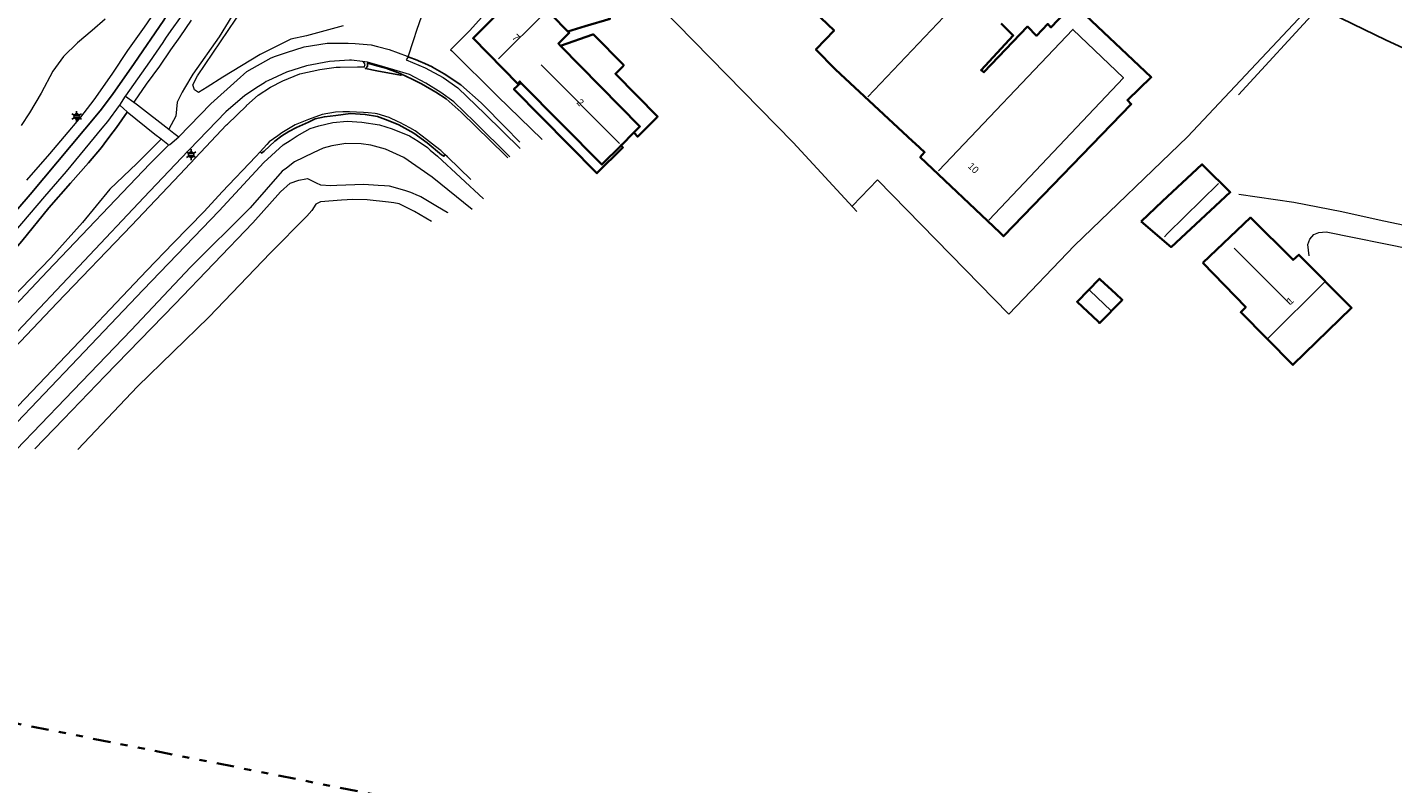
# Model space of a CAD drawing. Header units: metres. Extents: x 169249 to 194689, y 406250 to 412203.
# Tile 12 of 35: x 169706 to 169901, y 406853 to 406961. Entities that reach past the tile are written whole.
import ezdxf
from ezdxf.enums import TextEntityAlignment as Align

# ---------------------------------------------------------------- set-up
doc = ezdxf.new("R2010")
doc.units = ezdxf.units.M
doc.linetypes.add('AL-TEKENBLADGRENS', pattern=[11.5, 2.5, -1.5, 1, -1.5, 1, -1.5, 2.5])
doc.layers.get('0').update_dxf_attribs({"lineweight": 25})
for name, color, linetype, lineweight in [('B-WE-GW-TALUD_KRUIN-G', 90, 'Continuous', 18), ('B-WE-GW-TALUD_TEEN-G', 90, 'Continuous', 18), ('B-WE-GW-WATERGANG_INSTEEK-G', 160, 'Continuous', 18), ('B-WE-IE-TERREINAFSCHEIDING_KUNSTMATIG_HEKWERK-G', 20, 'IE-TERREINAFSCHEIDING-KUNSTMATIG', 18), ('B-WE-KL-ET_LS_OV_LICHTMAST-S', 190, 'Continuous', 25), ('B-WE-OG-TOPOGRAFIE_BEBOUWING-G', 1, 'Continuous', 35), ('B-WE-OG-TOPOGRAFIE_CULTUURSCHEIDING-G', 7, 'Continuous', 18), ('B-WE-OG-TOPOGRAFIE_WEG_VERHARD-G', 252, 'Continuous', 18), ('X-XX-AL-TEKENBLADGRENS-G', 7, 'AL-TEKENBLADGRENS', 35)]:
    doc.layers.add(name, color=color, linetype=linetype, lineweight=lineweight)
for name, color, linetype in [('B-WE-IE-TERREINAFSCHEIDING_KUNSTMATIG_HEKWERK_RASTER-G', 7, 'Continuous'), ('B-WE-KG-KADASTRAAL_NOK-G', 7, 'Continuous'), ('B-WE-OG-TOPOGRAFIE_WEG_RIJWEG-G', 7, 'Continuous'), ('B-WE-VH-GOOT-G', 7, 'Continuous'), ('B-WE-VH-KANTOPSLUITING-G', 7, 'Continuous'), ('B-WE-VW-MARKERING-G', 7, 'Continuous'), ('Label_Nummeraanduidingreeks', 7, 'Continuous')]:
    doc.layers.add(name, color=color, linetype=linetype)
doc.styles.add('NLCS-ISO', font='txt')
doc.linetypes.add('IE-TERREINAFSCHEIDING-KUNSTMATIG', pattern='A,4,[82,NLCS.SHX,S=0.75,R=90,X=0,Y=0],4,-2', length=10)

# ---------------------------------------------------------------- blocks, each defined once
blk = doc.blocks.new('B-SIE-WEG_LICHTMAST-SO')
at = {"ltscale": 0.1}
for p, q in [((-0.33, 0.19), (-0.67, 0.39)), ((0, 0.39), (0, 0.77)), ((0.33, 0.19), (0.67, 0.39)), ((-0.33, -0.19), (-0.67, -0.39)), ((0, -0.39), (0, -0.77)), ((0.33, -0.19), (0.67, -0.39))]:
    blk.add_line(p, q, dxfattribs=at)
at = {"flags": 128}
for points in [[(-0.35, 0.15), (0.35, 0.15)], [(-0.35, -0.15), (0.35, -0.15)]]:
    blk.add_lwpolyline(points, dxfattribs=at)
at = {"ltscale": 0.1}
blk.add_circle((0, 0), 0.386, dxfattribs=at)
at = {"style": 'NLCS-ISO'}
blk.add_attdef('TYPE', text='', height=0.549, dxfattribs=at).set_placement((0, 0.77), align=Align.BOTTOM_CENTER)

msp = doc.modelspace()

# ---------------------------------------------------------------- linework, layer by layer
at = {"layer": 'B-WE-GW-TALUD_KRUIN-G'}
for points in [[(169716.65, 406962.35, 14.54), (169714.76, 406960.71, 14.57), (169712.69, 406958.97, 14.61), (169710.68, 406957.01, 14.5), (169709.14, 406954.9, 14.46), (169707.49, 406951.75, 14.39), (169705.84, 406948.94, 14.37), (169704.63, 406947.15, 14.37)], [(169728.91, 406962.17, 14.76), (169727.31, 406959.83, 14.73), (169725.99, 406957.97, 14.73), (169724.38, 406955.62, 14.75), (169722.5, 406953.03, 14.73), (169720.81, 406950.6, 14.73), (169720.74, 406950.5, 14.73), (169720.72, 406950.47, 14.73)]]:
    msp.add_polyline3d(points, dxfattribs=at)
at = {"layer": 'B-WE-GW-TALUD_TEEN-G'}
for points in [[(169756.73, 407007.06, 12.65), (169756.67, 407006.79, 12.66), (169756.57, 407006.33, 12.66), (169755.98, 407003.82, 12.67), (169754.29, 406999.97, 12.67), (169751.53, 406995.12, 12.59), (169751.36, 406994.81, 12.59), (169747.46, 406987.3, 12.44), (169745.83, 406983.92, 12.42), (169741.1, 406974.09, 12.37), (169738.39, 406968.87, 12.28), (169736.56, 406965.77, 12.19), (169732.93, 406959.83, 12.21), (169729.18, 406954.5, 12.13), (169727.98, 406952.5, 12.05), (169727.62, 406951.91, 12.03), (169726.91, 406950.5, 11.96), (169726.74, 406948.47, 11.81), (169725.74, 406946.62, 11.64)], [(169724.66, 406945.18, 11.6), (169721.14, 406941.71, 11.54), (169717.28, 406938.04, 11.5), (169713.4, 406933.3, 11.47), (169708.87, 406928.25, 11.44), (169703.17, 406922.35, 11.39), (169698.57, 406917.48, 11.37), (169693.44, 406911.9, 11.35)]]:
    msp.add_polyline3d(points, dxfattribs=at)
at = {"layer": 'B-WE-GW-WATERGANG_INSTEEK-G'}
for points in [[(169706.59, 406900.95, 10.96), (169710.68, 406905.19, 10.96), (169716.64, 406911.36, 10.96), (169726.57, 406921.62, 10.98), (169737.73, 406933.26, 11.02), (169741.71, 406937.68, 11.02), (169743.08, 406938.91, 11.02), (169744.32, 406939.34, 11.03), (169745.31, 406939.54, 11.03), (169745.54, 406939.59, 11.04), (169746.8, 406938.93, 11.04), (169747.4, 406938.69, 11.05), (169748.87, 406938.58, 11.1), (169749.74, 406938.62, 11.12), (169753.61, 406938.76, 11.18), (169755.66, 406938.63, 11.19), (169756.55, 406938.57, 11.19), (169757.22, 406938.52, 11.2), (169759.43, 406937.91, 11.2), (169760.25, 406937.6, 11.21), (169761.37, 406937.16, 11.22), (169761.77, 406937.01, 11.22), (169764.12, 406935.59, 11.24), (169765.49, 406934.77, 11.25), (169765.6, 406934.71, 11.26)], [(169763.29, 406933.41, 11.42), (169760.85, 406934.86, 11.43), (169758.95, 406935.82, 11.42), (169758.67, 406935.97, 11.42), (169757.88, 406936.08, 11.42), (169757.14, 406936.19, 11.42), (169754.07, 406936.53, 11.37), (169752.01, 406936.57, 11.35), (169750.41, 406936.48, 11.31), (169747.42, 406936.22, 11.2), (169746.75, 406935.9, 11.16), (169746.19, 406935.01, 11.12), (169745.47, 406934.19, 11.04), (169740.24, 406928.95, 10.7), (169731.47, 406919.77, 10.67), (169721.27, 406909.85, 10.69), (169712.71, 406900.88, 10.56)]]:
    msp.add_polyline3d(points, dxfattribs=at)
at = {"layer": 'B-WE-IE-TERREINAFSCHEIDING_KUNSTMATIG_HEKWERK-G'}
msp.add_line((169890.08, 406963.99, 12.59), (169878.62, 406951.51, 12.61), dxfattribs=at)
msp.add_polyline3d([(169824.04, 406934.88, 13.29), (169814.97, 406944.72, 13.12), (169795.94, 406964.11, 12.56)], dxfattribs=at)
at = {"layer": 'B-WE-IE-TERREINAFSCHEIDING_KUNSTMATIG_HEKWERK_RASTER-G'}
msp.add_polyline3d([(169912.86, 406948.99, 12.3), (169912.89, 406950.42, 12.29), (169911.01, 406954.13, 12.26), (169899.7, 406959.31, 12.3), (169890.08, 406963.99, 12.59)], dxfattribs=at)
at = {"layer": 'B-WE-KG-KADASTRAAL_NOK-G'}
for p, q in [((169842.31, 406968.79, 17.45), (169825.65, 406951.26, 17.44)), ((169778.96, 406955.8, 17.87), (169790.12, 406944.57, 17.93)), ((169878, 406929.64, 20.52), (169886.02, 406921.56, 20.59)), ((169860.4, 406920.69, 16.54), (169857.34, 406923.57, 16.54))]:
    msp.add_line(p, q, dxfattribs=at)
for points in [[(169779.61, 406963.37, 20.52), (169779.48, 406963.24, 20.52), (169772.87, 406956.67, 20.53)], [(169835.72, 406940.68, 18.29), (169854.94, 406960.88, 18.34), (169862.16, 406953.94, 18.34), (169842.93, 406933.64, 18.35)], [(169868.01, 406931.26, 16.68), (169868.47, 406931.71, 16.68), (169875.74, 406938.86, 16.73)], [(169882.78, 406916.7, 21.25), (169883.14, 406917.05, 21.02), (169890.59, 406924.48, 16.32), (169890.99, 406924.88, 16.07)]]:
    msp.add_polyline3d(points, dxfattribs=at)
at = {"layer": 'B-WE-OG-TOPOGRAFIE_BEBOUWING-G'}
for p, q in [((169781.67, 406958.53, 14.88), (169781.73, 406958.54, 14.88)), ((169776.05, 406953.26, 15.1), (169776.15, 406953.35, 15.1)), ((169790.27, 406944.41, 15.05), (169790.37, 406944.3, 15.06))]:
    msp.add_line(p, q, dxfattribs=at)
for points in [[(169776.05, 406953.26, 16.43), (169775.88, 406953.44, 16.42), (169775.59, 406953.08, 16.36), (169769.22, 406959.6, 16.38), (169776.53, 406966.9, 16.39), (169780.25, 406963.12, 16.4), (169782.96, 406960.36, 16.4), (169782.96, 406960.36, 16.41), (169781.42, 406958.85, 16.55), (169781.73, 406958.54, 16.55)], [(169780.28, 406963.33, 15.43), (169784.1, 406967.12, 15.45), (169787.37, 406963.83, 15.48), (169787.67, 406963.53, 15.49), (169788.79, 406962.4, 15.5), (169785.24, 406961.32, 15.49), (169783.36, 406960.75, 15.49), (169782.77, 406960.58, 15.49)], [(169844.67, 406961.73, 15.32), (169846.42, 406960.02, 14.8), (169841.81, 406955.05, 15.03), (169841.82, 406955.05, 15.03), (169842.22, 406954.76, 15.09), (169848.46, 406961.28, 15.06), (169849.75, 406959.96, 15.3), (169851.34, 406961.65, 15.52), (169851.79, 406961.16, 15.85), (169855, 406964.53, 16.18), (169866.13, 406954.04, 16.21), (169862.72, 406950.77, 16.19), (169863.27, 406950.2, 15.26), (169845.04, 406931.33, 15.24), (169844.98, 406931.39, 15.24), (169844.5, 406931.84, 15.25), (169833.11, 406942.6, 15.33), (169833.41, 406942.94, 15.24), (169833.74, 406943.31, 15.13), (169832.38, 406944.56, 14.89), (169832, 406944.9, 14.82), (169820.99, 406955.14, 15.34), (169818.2, 406957.99, 15.2), (169818.25, 406958.05, 15.23), (169820.8, 406960.7, 16.42), (169814.11, 406967.12, 15.57)], [(169781.73, 406958.54, 14.88), (169786.35, 406960.13, 14.69), (169786.42, 406960.15, 14.69), (169790.74, 406955.74, 14.73), (169790.6, 406955.59, 14.75), (169789.56, 406954.54, 14.88), (169789.61, 406954.49, 14.88), (169795.58, 406948.42, 14.92), (169795.5, 406948.34, 14.92), (169792.78, 406945.57, 14.89), (169792.75, 406945.54, 14.89), (169792.26, 406946.08, 14.88)], [(169781.73, 406958.54, 16.55), (169793.06, 406946.98, 16.55), (169792.21, 406946.14, 16.57), (169790.37, 406944.3, 16.6)], [(169790.37, 406944.3, 15.06), (169790.64, 406944.01, 15.08), (169786.91, 406940.32, 15.1), (169775.04, 406952.31, 15.1), (169776.05, 406953.26, 15.1)], [(169790.37, 406944.3, 16.6), (169787.63, 406941.57, 16.65), (169776.05, 406953.26, 16.43)], [(169864.68, 406933.44, 15.28), (169867.76, 406936.34, 15.29), (169873.34, 406941.58, 15.3), (169873.37, 406941.61, 15.3), (169873.9, 406941.09, 15.35), (169877.22, 406937.8, 15.68), (169877.42, 406937.6, 15.7), (169868.96, 406929.77, 15.65), (169864.68, 406933.44, 15.28)], [(169873.5, 406927.51, 16.09), (169880.31, 406933.98, 16.09), (169886.41, 406927.94, 16.09), (169887.23, 406928.68, 16.09), (169894.76, 406921.08, 16.05), (169886.37, 406912.94, 16.05), (169878.93, 406920.46, 16.06), (169879.64, 406921.2, 16.07), (169873.5, 406927.51, 16.09)], [(169858.53, 406919.12, 14.26), (169855.53, 406921.96, 14.35), (169858.72, 406925.26, 14.27), (169858.85, 406925.13, 14.29), (169861.08, 406923.09, 14.56), (169862, 406922.24, 14.67), (169861.96, 406922.2, 14.67), (169858.75, 406918.91, 14.26), (169858.53, 406919.12, 14.26)]]:
    msp.add_polyline3d(points, dxfattribs=at)
at = {"layer": 'B-WE-OG-TOPOGRAFIE_CULTUURSCHEIDING-G'}
msp.add_polyline3d([(169750.65, 406961.36, 11.51), (169745.41, 406959.94, 11.63), (169743.18, 406959.47, 11.64), (169738.78, 406957.28, 11.71), (169733.44, 406954.04, 11.79), (169731.19, 406952.64, 11.83), (169729.96, 406951.87, 11.86), (169729.41, 406952.23, 11.81), (169729.16, 406952.94, 11.84), (169729.84, 406954.26, 11.92), (169736.42, 406963.93, 12.12)], dxfattribs=at)
at = {"layer": 'B-WE-OG-TOPOGRAFIE_WEG_RIJWEG-G'}
msp.add_polyline3d([(169719.8, 406949.06, 14.74), (169718.24, 406946.88, 14.74), (169717.77, 406946.25, 14.75), (169716.86, 406945.03, 14.76), (169716.11, 406944.02, 14.76), (169714.25, 406941.8, 14.72), (169711.7, 406938.89, 14.66), (169708.57, 406935.36, 14.57), (169704.74, 406930.63, 14.43), (169699.64, 406924.74, 14.16), (169693.6, 406917.73, 13.87), (169687.98, 406911.47, 13.62)], dxfattribs=at)
at = {"layer": 'B-WE-OG-TOPOGRAFIE_WEG_VERHARD-G'}
for p, q in [((169718.72, 406950.06, 14.87), (169719.55, 406951.32, 14.85)), ((169719.55, 406951.32, 14.85), (169720.72, 406950.47, 14.73))]:
    msp.add_line(p, q, dxfattribs=at)
for points in [[(169743.13, 407002.23, 15.74), (169741.87, 406998.69, 15.66), (169741.2, 406997.09, 15.62), (169740.37, 406995.06, 15.57), (169740.25, 406994.77, 15.56), (169739.13, 406991.95, 15.52), (169737.14, 406987.48, 15.42), (169735.82, 406984.8, 15.33), (169734.52, 406982.26, 15.27), (169731.99, 406977.59, 15.14), (169730.55, 406974.8, 15.05), (169728.92, 406971.82, 14.99), (169727.45, 406969.32, 14.95), (169725.96, 406966.84, 14.9), (169724.12, 406963.93, 14.88), (169722.21, 406961.17, 14.87), (169719.85, 406957.84, 14.85), (169717.59, 406954.49, 14.85), (169715.01, 406950.82, 14.86), (169713.11, 406948.32, 14.86), (169710.76, 406945.59, 14.84), (169708.68, 406943.09, 14.81), (169705.4, 406939.32, 14.69)], [(169719.55, 406951.32, 14.85), (169719.59, 406951.38, 14.85), (169722.45, 406955.41, 14.82), (169723.02, 406956.25, 14.83), (169724.91, 406959.02, 14.83), (169725.31, 406959.6, 14.83), (169726.06, 406960.7, 14.83), (169727.43, 406962.63, 14.84), (169728.35, 406964.09, 14.85), (169729.5, 406965.97, 14.89), (169730.98, 406968.69, 14.94), (169731.19, 406969.07, 14.95), (169732.91, 406972.25, 15.02), (169735.3, 406976.49, 15.15), (169737.32, 406980.42, 15.23), (169738.9, 406983.41, 15.36), (169740.8, 406987.32, 15.48), (169743.4, 406993.33, 15.59), (169745.29, 406997.8, 15.65), (169746.59, 407000.83, 15.72)], [(169759.95, 406956.97, 11.49), (169760.7, 406959.28, 11.52), (169761.24, 406960.91, 11.55), (169763.14, 406966.36, 11.74), (169778.43, 406982.04, 12.09), (169783.35, 406977.34, 12.15), (169778.43, 406972.47, 12.27), (169781.66, 406968.78, 12.33)], [(169850.44, 406962.76, 12.84), (169862.01, 406974.89, 12.6), (169881.18, 406966.29, 12.56), (169887.96, 406963.19, 12.58), (169871.33, 406945.51, 12.63), (169855.16, 406929.98, 12.71), (169845.77, 406920.21, 12.44), (169827.02, 406939.39, 12.49), (169823.42, 406935.67, 12.43)], [(169776.03, 406966.87, 12.29), (169775.05, 406967.77, 12.27), (169768.74, 406960.71, 11.95), (169766.01, 406957.95, 11.62), (169766.16, 406957.8, 11.62), (169772.69, 406951.33, 11.63), (169779.08, 406945.14, 11.63)], [(169727.15, 406945.54, 11.57), (169731.72, 406950.24, 11.53), (169735.5, 406953.63, 11.55), (169736.86, 406954.85, 11.56), (169740.38, 406956.82, 11.55), (169741, 406957.04, 11.55), (169742.55, 406957.57, 11.55), (169745.07, 406958.36, 11.55), (169748.37, 406958.91, 11.51), (169748.4, 406958.91, 11.51), (169751.35, 406958.92, 11.51), (169752.36, 406958.85, 11.5), (169754.67, 406958.69, 11.49), (169755.57, 406958.45, 11.48), (169757.2, 406958.01, 11.48), (169759.79, 406957.03, 11.49), (169759.95, 406956.97, 11.49)], [(169753.54, 406956.26, 11.55), (169753.43, 406956.28, 11.55), (169751.85, 406956.5, 11.57), (169751.53, 406956.48, 11.57), (169748.69, 406956.27, 11.56), (169745.42, 406955.66, 11.53), (169742.57, 406954.77, 11.59), (169739.87, 406953.52, 11.53), (169739.63, 406953.41, 11.53), (169739.39, 406953.26, 11.53), (169738.54, 406952.7, 11.55), (169736.6, 406951.42, 11.58), (169733.86, 406949.11, 11.55), (169728.63, 406943.67, 11.52), (169728.46, 406943.48, 11.52), (169722.14, 406936.88, 11.44), (169713.64, 406927.82, 11.38), (169703.31, 406916.85, 11.34), (169695.39, 406908.69, 11.33)], [(169697.47, 406908.89, 11.33), (169709.79, 406921.79, 11.36), (169720.39, 406932.84, 11.46), (169727.31, 406940.13, 11.48), (169733.97, 406947.22, 11.56), (169734.11, 406947.35, 11.56), (169736.81, 406949.95, 11.58), (169736.84, 406949.98, 11.58), (169738.48, 406951.47, 11.58), (169740.25, 406952.61, 11.59), (169742.04, 406953.51, 11.61), (169744.45, 406954.52, 11.6), (169747.3, 406955.13, 11.58), (169749.65, 406955.47, 11.6), (169750.2, 406955.47, 11.6), (169752.71, 406955.51, 11.57), (169753.52, 406955.52, 11.56), (169753.63, 406955.5, 11.55), (169753.79, 406955.84, 11.51), (169753.54, 406956.26, 11.55)], [(169774.47, 406942.67, 11.63), (169769.41, 406947.67, 11.62), (169766.47, 406950.53, 11.62), (169764.62, 406951.87, 11.63), (169762.48, 406953.21, 11.63), (169760.14, 406954.45, 11.64), (169757.9, 406955.09, 11.6), (169755.48, 406955.79, 11.56), (169754.14, 406956.17, 11.54), (169753.73, 406956.23, 11.54), (169753.54, 406956.26, 11.55)], [(169759.95, 406956.97, 11.49), (169759.92, 406956.93, 11.49), (169759.64, 406956.51, 11.51), (169762.37, 406955.4, 11.51), (169764.92, 406953.98, 11.5), (169767.03, 406952.51, 11.51), (169770.96, 406948.78, 11.58), (169775.96, 406943.85, 11.57)], [(169685.1, 406910.49, 13.68), (169688.84, 406914.86, 13.85), (169690.24, 406916.53, 13.91), (169694.06, 406921.11, 14.1), (169696.06, 406923.28, 14.17), (169699.41, 406926.91, 14.31), (169703.61, 406931.85, 14.52), (169708.02, 406936.99, 14.67), (169711.13, 406940.59, 14.79), (169714.42, 406944.6, 14.84), (169716.23, 406946.74, 14.86), (169717, 406947.73, 14.85), (169718.68, 406950.01, 14.86), (169718.72, 406950.06, 14.87)], [(169719.8, 406949.06, 14.74), (169719.71, 406949.14, 14.75), (169719.28, 406949.54, 14.8), (169718.72, 406950.06, 14.87)], [(169720.72, 406950.47, 14.73), (169721.07, 406950.23, 14.54), (169721.27, 406950.1, 14.44), (169725.74, 406946.62, 11.64)], [(169724.66, 406945.18, 11.6), (169723.75, 406945.86, 12.05), (169719.8, 406949.06, 14.74)], [(169765.19, 406943, 11.53), (169764.59, 406943.58, 11.53), (169764.45, 406943.69, 11.53), (169761.96, 406945.61, 11.53), (169760.95, 406946.39, 11.53), (169760.19, 406946.8, 11.53), (169758.77, 406947.55, 11.53), (169758.49, 406947.69, 11.53), (169757.24, 406948.3, 11.53), (169755.53, 406948.83, 11.53), (169755.23, 406948.85, 11.53), (169754.21, 406948.95, 11.52), (169753.56, 406949.01, 11.52), (169751.57, 406949.08, 11.51), (169750.59, 406949.08, 11.5), (169749.54, 406949.07, 11.49), (169747.66, 406948.7, 11.49), (169745.7, 406948.02, 11.48), (169743.79, 406947.22, 11.47), (169741.9, 406946.08, 11.47), (169741.71, 406945.94, 11.47), (169741.31, 406945.66, 11.47), (169740.05, 406944.79, 11.46), (169739.73, 406944.43, 11.45), (169738.78, 406943.38, 11.41)], [(169703.1, 406903.76, 11.22), (169712.71, 406913.87, 11.21), (169722.08, 406923.69, 11.27), (169732.94, 406934.97, 11.37), (169739.33, 406941.84, 11.4), (169742.08, 406944.37, 11.41), (169743.07, 406944.98, 11.41), (169744.07, 406945.68, 11.41), (169745.19, 406946.3, 11.42), (169745.95, 406946.72, 11.42), (169747.17, 406947.09, 11.43), (169749.15, 406947.55, 11.43), (169751.24, 406947.78, 11.42), (169753.3, 406947.61, 11.42), (169755.83, 406947.24, 11.41), (169757.65, 406946.65, 11.45), (169760.15, 406945.65, 11.45), (169761.38, 406944.9, 11.46), (169762.69, 406943.99, 11.46), (169763.1, 406943.64, 11.46), (169764.11, 406942.77, 11.46), (169770.69, 406936.68, 11.51)], [(169725.74, 406946.62, 11.64), (169726.46, 406946.06, 11.6), (169727.03, 406945.63, 11.57), (169727.15, 406945.54, 11.57)], [(169694.24, 406911.36, 11.33), (169708.41, 406926.35, 11.36), (169723, 406941.67, 11.47), (169725.71, 406944.32, 11.57), (169725.71, 406944.33, 11.57)], [(169769.07, 406935.15, 11.43), (169763.36, 406939.78, 11.4), (169759.3, 406942.55, 11.33), (169756.72, 406943.78, 11.35), (169754.61, 406944.34, 11.36), (169753.24, 406944.52, 11.36), (169751.04, 406944.57, 11.36), (169749.01, 406944.23, 11.36), (169747.8, 406943.89, 11.36), (169746.34, 406943.26, 11.36), (169743.68, 406941.95, 11.35), (169742.53, 406941.06, 11.34), (169741.94, 406940.6, 11.34), (169737.34, 406935.4, 11.29), (169728.85, 406926.91, 11.25), (169720.33, 406917.91, 11.15), (169710.93, 406908.08, 11.18), (169703.95, 406900.84, 11.18)], [(169725.71, 406944.33, 11.57), (169725.61, 406944.41, 11.57), (169724.66, 406945.18, 11.6)], [(169725.71, 406944.33, 11.57), (169725.86, 406944.45, 11.57), (169727.15, 406945.54, 11.57)], [(169738.78, 406943.38, 11.41), (169738.15, 406942.71, 11.41), (169733.37, 406937.65, 11.39), (169730.76, 406934.88, 11.38), (169726.36, 406930.33, 11.36), (169722.57, 406926.43, 11.34), (169718.19, 406921.79, 11.34), (169713.98, 406917.35, 11.34), (169704.19, 406907.08, 11.27), (169701.9, 406904.78, 11.27), (169701.03, 406903.9, 11.27)], [(169768.9, 406939.41, 11.52), (169765.59, 406942.61, 11.53), (169765.58, 406942.62, 11.53), (169765.55, 406942.65, 11.53), (169765.19, 406943, 11.53)], [(169917.21, 406933.07, 12.36), (169916.65, 406932.26, 12.38), (169915.95, 406931.85, 12.38), (169915.91, 406931.83, 12.38), (169915.43, 406931.59, 12.38), (169914.64, 406931.51, 12.42), (169914.02, 406931.45, 12.45), (169912.46, 406931.5, 12.48), (169911.01, 406931.55, 12.52), (169905.47, 406932.21, 12.65), (169898.72, 406933.6, 12.89), (169893.37, 406934.8, 13.1), (169886.53, 406936.16, 13.25), (169878.66, 406937.29, 13.24)], [(169888.7, 406928.53, 13.32), (169888.53, 406930.16, 13.29), (169888.82, 406930.9, 13.27), (169889.37, 406931.55, 13.23), (169890.09, 406931.88, 13.18), (169891.12, 406931.94, 13.13), (169903.38, 406929.47, 12.64), (169908.24, 406928.71, 12.51), (169911.83, 406928.1, 12.38), (169912.84, 406928, 12.38), (169913.39, 406927.94, 12.39), (169914.99, 406927.72, 12.32), (169915.86, 406927.4, 12.32), (169917.24, 406926.91, 12.28), (169918.02, 406926.4, 12.29), (169918.86, 406925.9, 12.3), (169918.86, 406925.9, 12.3)]]:
    msp.add_polyline3d(points, dxfattribs=at)
at = {"layer": 'B-WE-VH-GOOT-G'}
msp.add_polyline3d([(169759.95, 406956.97, 11.49), (169761.23, 406956.46, 11.47), (169761.41, 406956.39, 11.48), (169762.32, 406956.01, 11.49), (169762.34, 406956, 11.49), (169763.36, 406955.53, 11.5), (169763.41, 406955.5, 11.5), (169765.09, 406954.53, 11.51), (169767.46, 406952.94, 11.53), (169770.38, 406950.38, 11.57), (169770.62, 406950.16, 11.57), (169773.77, 406946.95, 11.58), (169775.92, 406944.76, 11.59)], dxfattribs=at)
at = {"layer": 'B-WE-VH-KANTOPSLUITING-G'}
msp.add_polyline3d([(169738.78, 406943.38, 11.41), (169738.96, 406943.21, 11.48), (169739.34, 406943.5, 11.53), (169740.86, 406944.89, 11.55), (169741.88, 406945.67, 11.55), (169742.89, 406946.28, 11.55), (169743.96, 406946.88, 11.55), (169745.7, 406947.63, 11.54), (169746.63, 406948.1, 11.55), (169747.96, 406948.4, 11.54), (169749.59, 406948.56, 11.55), (169751.68, 406948.84, 11.54), (169753.81, 406948.73, 11.55), (169755.55, 406948.43, 11.58), (169757.08, 406947.84, 11.58), (169758.59, 406947.23, 11.57), (169760.76, 406946.04, 11.55), (169762.65, 406944.69, 11.58), (169764.7, 406942.95, 11.53), (169765.05, 406942.74, 11.52), (169765.18, 406942.99, 11.53), (169765.19, 406943, 11.53)], dxfattribs=at)
at = {"layer": 'B-WE-VW-MARKERING-G'}
msp.add_line((169758.91, 406954.51, 11.61), (169758.83, 406954.33, 11.62), dxfattribs=at)
at = {"layer": 'B-WE-VW-MARKERING-G', "linetype": 'Continuous'}
for points in [[(169684.18, 406912.11, 13.75), (169692.12, 406921.28, 14.08), (169705.92, 406937.28, 14.71), (169713.72, 406946.61, 14.9), (169715.93, 406949.24, 14.89), (169717.68, 406951.58, 14.88), (169720.78, 406956, 14.87), (169725.02, 406962.21, 14.88), (169727.42, 406966.14, 14.93), (169731.93, 406973.83, 15.07), (169734.75, 406979.16, 15.21), (169738.82, 406987.16, 15.46), (169742.44, 406995.48, 15.64), (169746.75, 407006.7, 15.95), (169747.84, 407009.79, 16.1)], [(169758.91, 406954.51, 11.61), (169760.53, 406953.78, 11.63), (169761.86, 406953.08, 11.64), (169763.87, 406951.91, 11.65), (169765.36, 406950.93, 11.64), (169767.49, 406949.04, 11.65), (169773.79, 406942.92, 11.67), (169774.17, 406942.54, 11.67)]]:
    msp.add_polyline3d(points, dxfattribs=at)
at = {"layer": 'B-WE-VW-MARKERING-G'}
for points in [[(169758.83, 406954.33, 11.62), (169755.45, 406954.96, 11.57), (169753.83, 406955.27, 11.55), (169753.98, 406955.44, 11.54), (169754.11, 406955.6, 11.54), (169754.14, 406956.05, 11.53), (169755.47, 406955.67, 11.55), (169756.74, 406955.31, 11.58), (169758.81, 406954.55, 11.61), (169758.91, 406954.51, 11.61)], [(169758.91, 406954.51, 11.61), (169758.89, 406954.32, 11.62), (169758.83, 406954.33, 11.62)]]:
    msp.add_polyline3d(points, dxfattribs=at)
at = {"layer": 'X-XX-AL-TEKENBLADGRENS-G'}
msp.add_polyline3d([(170036.8, 407131.91, 0), (169883.99, 407209.64, 0), (169815.19, 407211.47, 0), (169740.04, 407218.64, 0), (169532.28, 407281.49, 0), (169427.55, 407245.31, 0), (169368.92, 407145.32, 0), (169249.42, 406909.93, 0), (169530.71, 406786.03, 0), (169670.79, 406868.32, 0), (169769.02, 406848.79, 0), (169867.47, 406796.11, 0), (170003.72, 406636.95, 0)], dxfattribs=at)

# ---------------------------------------------------------------- block references
at = {"layer": 'B-WE-KL-ET_LS_OV_LICHTMAST-S', "color": 7}
for p in [(169712.56, 406948.44, 14.84), (169728.92, 406942.97, 11.52)]:
    msp.add_blockref('B-SIE-WEG_LICHTMAST-SO', p, dxfattribs=at)

# ---------------------------------------------------------------- texts
at = {"layer": 'Label_Nummeraanduidingreeks', "color": 7, "lineweight": 18}
for s, rotation, p in [('7', -45, (169775.34, 406959.71)), ('2', -45.8, (169784.55, 406950.45)), ('10', -44.1, (169840.72, 406941.07)), ('1', 44.2, (169885.99, 406922.12))]:
    msp.add_text(s, height=1, rotation=rotation, dxfattribs=at).set_placement(p, align=Align.MIDDLE)

doc.saveas('drawing.dxf')
